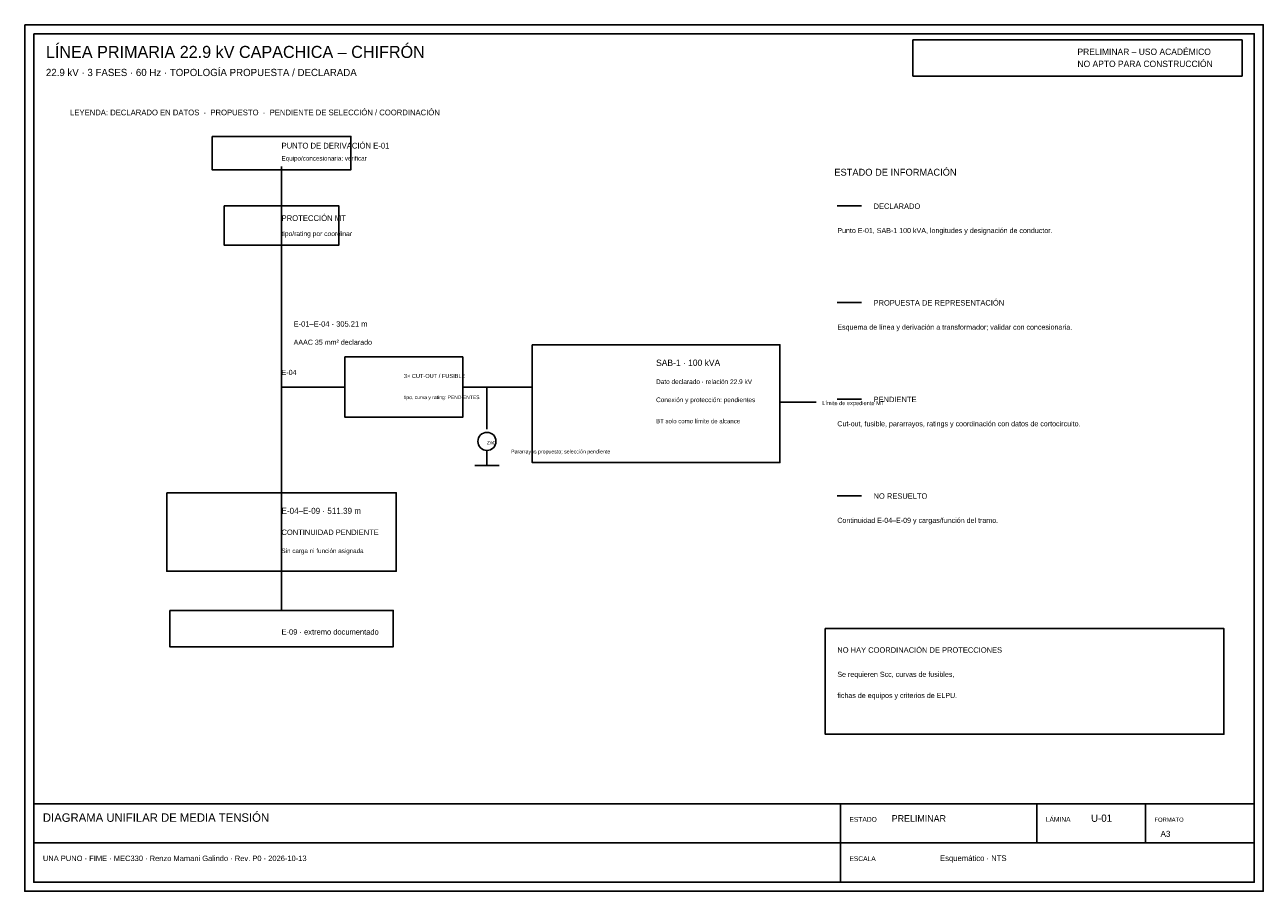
# Model space of a CAD drawing. Header units: millimetres. Extents: x 5 to 415, y 5 to 292.
import ezdxf

# ---------------------------------------------------------------- set-up
doc = ezdxf.new("R2010")
doc.units = ezdxf.units.MM
for name, color, linetype, lineweight, true_color in [('SHEET', 7, 'Continuous', 25, 0x172554), ('SHEET_PENDING', 7, 'Continuous', 25, 0xb91c1c), ('SHEET_TEXT', 7, 'Continuous', 25, 0x172554), ('U_EXISTENTE_DECL', 7, 'Continuous', 25, 0x64748b), ('U_PENDIENTE', 7, 'Continuous', 25, 0xb45309), ('U_PROYECTADO', 7, 'Continuous', 25, 0x1d4ed8), ('U_TIERRA', 7, 'Continuous', 25, 0x15803d)]:
    doc.layers.add(name, color=color, linetype=linetype, lineweight=lineweight, true_color=true_color)

msp = doc.modelspace()

# ---------------------------------------------------------------- linework, layer by layer
at = {"layer": '#1d4ed8'}
msp.add_line((274, 200), (282, 200), dxfattribs=at)
at = {"layer": '#64748b'}
msp.add_line((274, 232), (282, 232), dxfattribs=at)
at = {"layer": '#b45309'}
msp.add_line((274, 168), (282, 168), dxfattribs=at)
at = {"layer": '#b91c1c'}
msp.add_line((274, 136), (282, 136), dxfattribs=at)
at = {"layer": 'SHEET'}
for p, q in [((275, 34), (275, 8)), ((340, 34), (340, 21)), ((376, 34), (376, 21)), ((8, 21), (412, 21))]:
    msp.add_line(p, q, dxfattribs=at)
for points in [[(5, 292), (415, 292), (415, 5), (5, 5)], [(8, 289), (412, 289), (412, 8), (8, 8)], [(8, 34), (412, 34), (412, 8), (8, 8)]]:
    msp.add_lwpolyline(points, close=True, dxfattribs=at)
at = {"layer": 'SHEET_PENDING'}
msp.add_line((255, 167), (267, 167), dxfattribs=at)
for points in [[(299, 287), (408, 287), (408, 275), (299, 275)], [(270, 92), (402, 92), (402, 57), (270, 57)]]:
    msp.add_lwpolyline(points, close=True, dxfattribs=at)
at = {"layer": 'U_EXISTENTE_DECL'}
msp.add_line((90, 245), (90, 204), dxfattribs=at)
for points in [[(67, 255), (113, 255), (113, 244), (67, 244)], [(53, 98), (127, 98), (127, 86), (53, 86)]]:
    msp.add_lwpolyline(points, close=True, dxfattribs=at)
at = {"layer": 'U_PENDIENTE'}
for p, q in [((158, 172), (158, 158)), ((90, 154), (90, 98))]:
    msp.add_line(p, q, dxfattribs=at)
for points in [[(71, 232), (109, 232), (109, 219), (71, 219)], [(111, 182), (150, 182), (150, 162), (111, 162)], [(52, 137), (128, 137), (128, 111), (52, 111)]]:
    msp.add_lwpolyline(points, close=True, dxfattribs=at)
msp.add_circle((158, 154), 3, dxfattribs=at)
at = {"layer": 'U_PROYECTADO'}
for p, q in [((90, 219), (90, 204)), ((90, 204), (90, 154)), ((90, 172), (111, 172)), ((150, 172), (173, 172))]:
    msp.add_line(p, q, dxfattribs=at)
msp.add_lwpolyline([(173, 186), (255, 186), (255, 147), (173, 147)], close=True, dxfattribs=at)
at = {"layer": 'U_TIERRA'}
for p, q in [((158, 151), (158, 146)), ((154, 146), (162, 146))]:
    msp.add_line(p, q, dxfattribs=at)

# ---------------------------------------------------------------- texts
at = {"layer": 'SHEET_PENDING'}
for s, height, p in [('PRELIMINAR – USO ACADÉMICO', 2.1, (353.5, 282)), ('NO APTO PARA CONSTRUCCIÓN', 2.1, (353.5, 278)), ('PROTECCIÓN MT', 1.9, (90, 227)), ('tipo/rating por coordinar', 1.6, (90, 222)), ('3× CUT-OUT / FUSIBLE', 1.35, (130.5, 175)), ('tipo, curva y rating: PENDIENTES', 1.2, (130.5, 168)), ('Conexión y protección: pendientes', 1.55, (214, 167)), ('Límite de expediente MT', 1.35, (269, 166)), ('ZnO', 1.15, (158, 153)), ('Pararrayos propuesto; selección pendiente', 1.25, (166, 150)), ('E-04–E-09 · 511.39 m', 2, (90, 130)), ('CONTINUIDAD PENDIENTE', 1.8, (90, 123)), ('NO HAY COORDINACIÓN DE PROTECCIONES', 1.8, (274, 84)), ('PRELIMINAR', 2.2, (292, 28))]:
    msp.add_text(s, height=height, dxfattribs=at).set_placement(p)
at = {"layer": 'SHEET_TEXT'}
for s, height, p in [('LÍNEA PRIMARIA 22.9 kV CAPACHICA – CHIFRÓN', 4, (12, 281)), ('22.9 kV · 3 FASES · 60 Hz · TOPOLOGÍA PROPUESTA / DECLARADA', 2.4, (12, 275)), ('LEYENDA: DECLARADO EN DATOS  ·  PROPUESTO  ·  PENDIENTE DE SELECCIÓN / COORDINACIÓN', 1.9, (20, 262)), ('PUNTO DE DERIVACIÓN E-01', 1.9, (90, 251)), ('Equipo/concesionaria: verificar', 1.5, (90, 247)), ('ESTADO DE INFORMACIÓN', 2.3, (273, 242)), ('DECLARADO', 1.8, (286, 231)), ('Punto E-01, SAB-1 100 kVA, longitudes y designación de conductor.', 1.7, (274, 223)), ('PROPUESTA DE REPRESENTACIÓN', 1.8, (286, 199)), ('E-01–E-04 · 305.21 m', 1.8, (94, 192)), ('Esquema de línea y derivación a transformador; validar con concesionaria.', 1.7, (274, 191)), ('AAAC 35 mm² declarado', 1.7, (94, 186)), ('SAB-1 · 100 kVA', 2.1, (214, 179)), ('E-04', 1.7, (90, 176)), ('Dato declarado · relación 22.9 kV', 1.55, (214, 173)), ('PENDIENTE', 1.8, (286, 167)), ('BT solo como límite de alcance', 1.45, (214, 160)), ('Cut-out, fusible, pararrayos, ratings y coordinación con datos de cortocircuito.', 1.7, (274, 159)), ('NO RESUELTO', 1.8, (286, 135)), ('Continuidad E-04–E-09 y cargas/función del tramo.', 1.7, (274, 127)), ('Sin carga ni función asignada', 1.5, (90, 117)), ('E-09 · extremo documentado', 1.8, (90, 90)), ('Se requieren Scc, curvas de fusibles,', 1.7, (274, 76)), ('fichas de equipos y criterios de ELPU.', 1.7, (274, 69)), ('DIAGRAMA UNIFILAR DE MEDIA TENSIÓN', 2.8, (11, 28)), ('ESTADO', 1.6, (278, 28)), ('LÁMINA', 1.6, (343, 28)), ('U-01', 2.4, (358, 28)), ('FORMATO', 1.4, (379, 28)), ('A3', 2, (381, 23)), ('UNA PUNO · FIME · MEC330 · Renzo Mamani Galindo · Rev. P0 · 2026-10-13', 1.8, (11, 15)), ('ESCALA', 1.6, (278, 15)), ('Esquemático · NTS', 1.9, (308, 15))]:
    msp.add_text(s, height=height, dxfattribs=at).set_placement(p)

doc.saveas('drawing.dxf')
